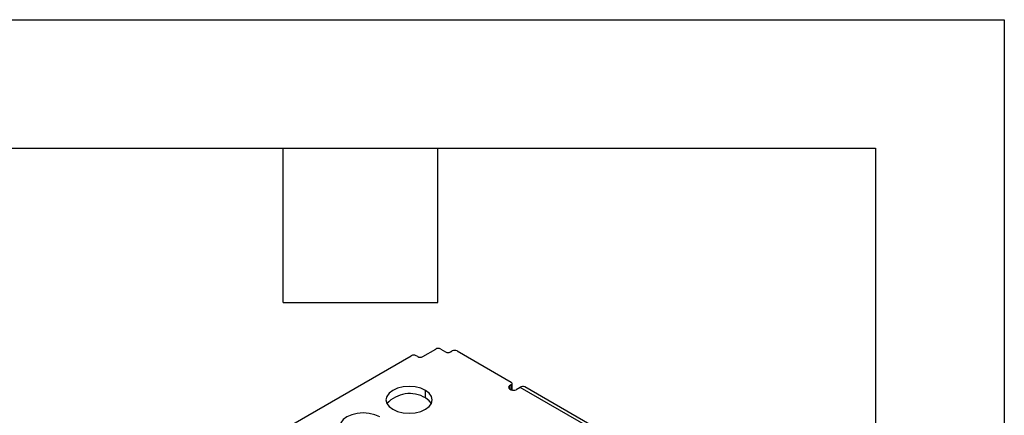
# Model space of a CAD drawing. Header units: millimetres. Extents: x 0 to 419, y 0 to 324.
# Tile 10 of 10: x 346 to 419, y 295 to 324. Entities that reach past the tile are written whole.
import ezdxf

# ---------------------------------------------------------------- set-up
doc = ezdxf.new("R2010")
doc.units = ezdxf.units.MM
doc.header["$LTSCALE"] = 1.5
doc.layers.add('TEXT', color=140, linetype='Continuous', lineweight=25)

msp = doc.modelspace()

# ---------------------------------------------------------------- linework, layer by layer
at = {"color": 7, "linetype": 'Continuous'}
for p, q in [((0.004, 323.854), (419.104, 323.854)), ((419.104, 323.854), (419.104, 0.004))]:
    msp.add_line(p, q, dxfattribs=at)
for p, q in [((376.071, 298.891), (377.04, 299.451)), ((377.404, 299.451), (377.768, 299.241)), ((316.128, 264.847), (375.222, 298.961)), ((375.707, 298.891), (375.586, 298.961)), ((378.131, 299.241), (378.252, 299.311)), ((378.616, 299.311), (382.616, 297.002)), ((382.616, 296.792), (382.495, 296.722)), ((382.495, 296.512), (382.495, 296.722)), ((382.495, 296.512), (382.616, 296.442)), ((382.616, 296.442), (382.616, 296.792)), ((382.692, 296.412), (382.692, 296.897)), ((383.283, 296.617), (382.98, 296.442)), ((395.405, 289.619), (383.283, 296.617)), ((395.748, 289.653), (383.626, 296.651)), ((376.283, 295.829), (376.283, 296.389))]:
    msp.add_line(p, q)
at = {"flags": 128}
for points in [[(376.283, 296.389), (375.928, 296.547), (375.514, 296.646), (375.07, 296.679), (374.627, 296.646), (374.213, 296.547), (373.858, 296.389), (373.586, 296.184), (373.415, 295.946), (373.356, 295.69), (373.415, 295.433), (373.586, 295.195), (373.858, 294.99)], [(373.858, 294.99), (374.213, 294.833), (374.627, 294.734), (375.07, 294.7), (375.514, 294.734), (375.928, 294.833), (376.283, 294.99), (376.555, 295.195), (376.726, 295.433), (376.785, 295.69), (376.726, 295.946), (376.555, 296.184), (376.283, 296.389)], [(376.715, 295.41), (376.555, 295.625), (376.283, 295.829)], [(372.889, 294.43), (372.533, 294.587), (372.12, 294.686), (371.676, 294.72), (371.233, 294.686), (370.819, 294.587), (370.464, 294.43), (370.192, 294.225), (370.02, 293.986), (369.962, 293.73), (370.02, 293.474), (370.192, 293.235), (370.464, 293.03)]]:
    msp.add_lwpolyline(points, dxfattribs=at)
for centre, radius, start, end in [((377.222, 299.1), 0.395, 62.60967, 117.39033), ((375.404, 298.61), 0.395, 62.60967, 117.39033), ((375.889, 299.242), 0.395, 242.60967, 297.39033), ((377.949, 299.592), 0.395, 242.60967, 297.39033), ((378.434, 298.96), 0.395, 62.60967, 117.39033), ((382.535, 296.617), 0.112, 110.78342, 249.21658), ((382.576, 296.897), 0.112, 290.78342, 69.21658), ((383.484, 296.336), 0.345, 65.69288, 125.61758), ((375.11, 293.878), 2.277, 59.01226, 137.70993), ((382.798, 296.793), 0.395, 242.60967, 297.39033)]:
    msp.add_arc(centre, radius, start, end)
at = {"layer": 'TEXT'}
for p, q in [((9.525, 314.325), (409.575, 314.325)), ((365.76, 302.895), (365.76, 314.325)), ((377.19, 302.895), (377.19, 314.325)), ((409.575, 314.325), (409.575, 9.525)), ((365.76, 302.895), (377.19, 302.895))]:
    msp.add_line(p, q, dxfattribs=at)

doc.saveas('drawing.dxf')
